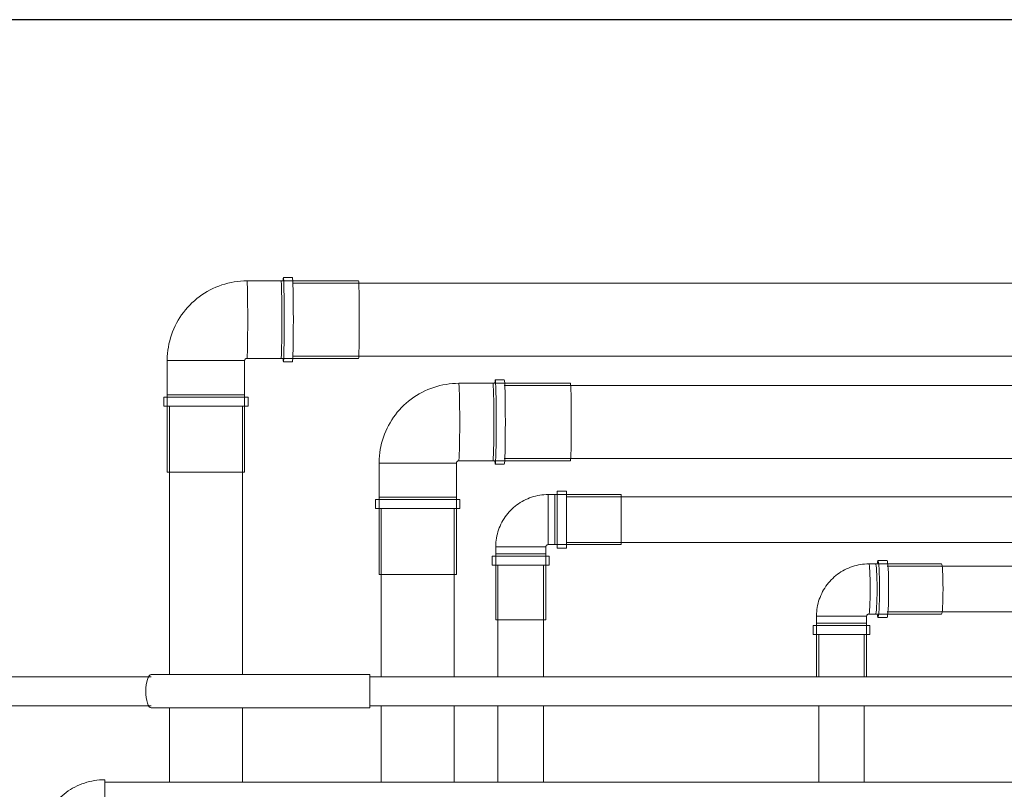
# Model space of a CAD drawing. Header units: millimetres. Extents: x -20716 to -17420, y -600 to 2500.
# Tile 11 of 14: x -20444 to -20012, y 2162 to 2500. Entities that reach past the tile are written whole.
import ezdxf

# ---------------------------------------------------------------- set-up
doc = ezdxf.new("R2010")
doc.units = ezdxf.units.MM
doc.layers.add('A-WALL', color=113, linetype='Continuous', lineweight=25)
doc.layers.add('P-PIPE', color=3, linetype='Continuous', lineweight=18)

# ---------------------------------------------------------------- blocks, each defined once
blk = doc.blocks.new('COMAP - SKINPRESS ppsu - Coude_45_90_9041W_9090W - Coude_45_90_9041W_9090W-1089130-Coupe vue face')
at = {"layer": 'P-PIPE', "color": 1}
for p, q in [((-20209.54, 2291.5), (-20212.54, 2291.5)), ((-20212.54, 2291.5), (-20212.54, 2280.5)), ((-20212.54, 2269.5), (-20212.54, 2291.5)), ((-20180.54, 2291.5), (-20209.54, 2291.5)), ((-20209.54, 2291.5), (-20209.54, 2269.5)), ((-20209.54, 2280.5), (-20209.54, 2291.5)), ((-20204.54, 2293), (-20208.54, 2293)), ((-20208.54, 2293), (-20208.54, 2268)), ((-20204.54, 2268), (-20204.54, 2293)), ((-20180.54, 2269.5), (-20180.54, 2291.5)), ((-20212.54, 2280.5), (-20212.54, 2269.5)), ((-20209.54, 2269.5), (-20209.54, 2280.5)), ((-20212.54, 2269.5), (-20209.54, 2269.5)), ((-20209.54, 2269.5), (-20180.54, 2269.5)), ((-20235.54, 2268.5), (-20235.54, 2265.5)), ((-20213.54, 2268.5), (-20235.54, 2268.5)), ((-20235.54, 2268.5), (-20213.54, 2268.5)), ((-20235.54, 2265.5), (-20235.54, 2236.5)), ((-20213.54, 2265.5), (-20235.54, 2265.5)), ((-20235.54, 2265.5), (-20213.54, 2265.5)), ((-20213.54, 2265.5), (-20213.54, 2268.5)), ((-20213.54, 2236.5), (-20213.54, 2265.5)), ((-20208.54, 2268), (-20204.54, 2268)), ((-20237.04, 2264.5), (-20237.04, 2260.5)), ((-20212.04, 2264.5), (-20237.04, 2264.5)), ((-20237.04, 2260.5), (-20212.04, 2260.5)), ((-20212.04, 2260.5), (-20212.04, 2264.5)), ((-20235.54, 2236.5), (-20213.54, 2236.5))]:
    blk.add_line(p, q, dxfattribs=at)
at = {"layer": 'P-PIPE', "color": 1, "flags": 128}
for points in [[(-20212.54, 2291.5), (-20213.46, 2291.48), (-20214.38, 2291.43), (-20215.29, 2291.33), (-20216.2, 2291.2), (-20217.11, 2291.04), (-20218.01, 2290.84), (-20218.89, 2290.6), (-20219.77, 2290.33), (-20220.64, 2290.02), (-20221.49, 2289.68), (-20222.33, 2289.31), (-20223.16, 2288.9), (-20223.97, 2288.46), (-20224.76, 2287.99), (-20225.52, 2287.48), (-20226.27, 2286.95), (-20227, 2286.38), (-20227.7, 2285.79), (-20228.38, 2285.17), (-20229.04, 2284.52), (-20229.66, 2283.85), (-20230.26, 2283.15), (-20230.84, 2282.43), (-20231.38, 2281.69), (-20231.89, 2280.93), (-20232.37, 2280.14), (-20232.82, 2279.34), (-20233.24, 2278.52), (-20233.62, 2277.68), (-20233.97, 2276.83), (-20234.29, 2275.97), (-20234.57, 2275.09), (-20234.82, 2274.21), (-20235.03, 2273.31), (-20235.2, 2272.41), (-20235.34, 2271.5), (-20235.44, 2270.58), (-20235.51, 2269.67), (-20235.54, 2268.75), (-20235.54, 2268.5)], [(-20213.54, 2268.5), (-20213.54, 2268.54), (-20213.53, 2268.58), (-20213.53, 2268.62), (-20213.53, 2268.66), (-20213.52, 2268.7), (-20213.51, 2268.74), (-20213.5, 2268.77), (-20213.49, 2268.81), (-20213.47, 2268.85), (-20213.46, 2268.89), (-20213.44, 2268.92), (-20213.42, 2268.96), (-20213.41, 2269), (-20213.39, 2269.03), (-20213.36, 2269.06), (-20213.34, 2269.1), (-20213.32, 2269.13), (-20213.29, 2269.16), (-20213.26, 2269.19), (-20213.23, 2269.22), (-20213.21, 2269.24), (-20213.18, 2269.27), (-20213.14, 2269.29), (-20213.11, 2269.32), (-20213.08, 2269.34), (-20213.04, 2269.36), (-20213.01, 2269.38), (-20212.97, 2269.4), (-20212.94, 2269.42), (-20212.9, 2269.43), (-20212.86, 2269.44), (-20212.82, 2269.46), (-20212.79, 2269.47), (-20212.75, 2269.48), (-20212.71, 2269.48), (-20212.67, 2269.49), (-20212.63, 2269.49), (-20212.59, 2269.5), (-20212.55, 2269.5), (-20212.54, 2269.5)]]:
    blk.add_lwpolyline(points, dxfattribs=at)
blk = doc.blocks.new('COMAP - SKINPRESS ppsu - Coude_45_90_9041W_9090W - Coude_45_90_9041W_9090W-V3-Coupe vue face')
at = {"layer": 'P-PIPE', "color": 5}
for p, q in [((-20068.77, 2261.04), (-20071.77, 2261.04)), ((-20039.82, 2261.04), (-20068.77, 2261.04)), ((-20063.78, 2262.54), (-20067.77, 2262.54)), ((-20071.77, 2239.04), (-20068.77, 2239.04)), ((-20068.77, 2239.04), (-20039.82, 2239.04)), ((-20094.75, 2238.04), (-20094.75, 2235.04)), ((-20094.73, 2238.04), (-20094.75, 2238.04)), ((-20094.75, 2238.04), (-20094.73, 2238.04)), ((-20094.75, 2235.04), (-20094.75, 2211.49)), ((-20094.73, 2235.04), (-20094.75, 2235.04)), ((-20094.75, 2235.04), (-20094.73, 2235.04)), ((-20072.75, 2238.04), (-20094.73, 2238.04)), ((-20094.73, 2238.04), (-20072.75, 2238.04)), ((-20072.75, 2235.04), (-20094.73, 2235.04)), ((-20094.73, 2235.04), (-20072.75, 2235.04)), ((-20072.75, 2235.04), (-20072.75, 2238.04)), ((-20072.75, 2211.49), (-20072.75, 2235.04)), ((-20067.77, 2237.54), (-20063.78, 2237.54)), ((-20096.25, 2234.04), (-20096.25, 2230.04)), ((-20096.23, 2234.04), (-20096.25, 2234.04)), ((-20071.25, 2234.04), (-20096.23, 2234.04)), ((-20071.25, 2230.04), (-20071.25, 2234.04)), ((-20096.25, 2230.04), (-20096.23, 2230.04)), ((-20096.23, 2230.04), (-20071.25, 2230.04))]:
    blk.add_line(p, q, dxfattribs=at)
at = {"layer": 'P-PIPE', "color": 5, "flags": 128}
for points in [[(-20071.77, 2261.04), (-20072.69, 2261.02), (-20073.61, 2260.97), (-20074.52, 2260.88), (-20075.43, 2260.75), (-20076.34, 2260.58), (-20077.23, 2260.38), (-20078.12, 2260.14), (-20079, 2259.87), (-20079.87, 2259.57), (-20080.72, 2259.22), (-20081.56, 2258.85), (-20082.39, 2258.44), (-20083.19, 2258), (-20083.98, 2257.52), (-20084.75, 2257.02), (-20085.5, 2256.49), (-20086.22, 2255.92), (-20086.93, 2255.33), (-20087.61, 2254.71), (-20088.26, 2254.06), (-20088.89, 2253.39), (-20089.49, 2252.69), (-20090.06, 2251.97), (-20090.6, 2251.23), (-20091.11, 2250.46), (-20091.59, 2249.68), (-20092.04, 2248.88), (-20092.46, 2248.06), (-20092.84, 2247.22), (-20093.19, 2246.37), (-20093.5, 2245.51), (-20093.79, 2244.63), (-20094.03, 2243.75), (-20094.24, 2242.85), (-20094.41, 2241.95), (-20094.55, 2241.04), (-20094.65, 2240.13), (-20094.72, 2239.21), (-20094.75, 2238.29), (-20094.75, 2238.04)], [(-20072.75, 2238.04), (-20072.75, 2238.08), (-20072.75, 2238.12), (-20072.74, 2238.16), (-20072.74, 2238.2), (-20072.73, 2238.24), (-20072.72, 2238.28), (-20072.71, 2238.32), (-20072.7, 2238.36), (-20072.68, 2238.4), (-20072.67, 2238.44), (-20072.65, 2238.47), (-20072.63, 2238.51), (-20072.62, 2238.55), (-20072.59, 2238.58), (-20072.57, 2238.61), (-20072.55, 2238.65), (-20072.53, 2238.68), (-20072.5, 2238.71), (-20072.47, 2238.74), (-20072.45, 2238.77), (-20072.42, 2238.79), (-20072.39, 2238.82), (-20072.36, 2238.84), (-20072.32, 2238.87), (-20072.29, 2238.89), (-20072.26, 2238.91), (-20072.22, 2238.93), (-20072.19, 2238.94), (-20072.15, 2238.96), (-20072.12, 2238.98), (-20072.08, 2238.99), (-20072.04, 2239), (-20072.01, 2239.01), (-20071.97, 2239.02), (-20071.93, 2239.03), (-20071.89, 2239.03), (-20071.86, 2239.04), (-20071.82, 2239.04), (-20071.78, 2239.04), (-20071.77, 2239.04)]]:
    blk.add_lwpolyline(points, dxfattribs=at)
at = {"layer": 'P-PIPE', "color": 5}
for centre, major_axis, start_param, end_param in [((-20071.77, 2250.04), (0, 11), 4.712389, 6.283185), ((-20071.77, 2250.04), (0, 11), 3.141593, 6.283185), ((-20068.77, 2250.04), (0, 11), 3.141593, 6.283185), ((-20068.77, 2250.04), (0, 11), 4.712389, 6.283185), ((-20067.77, 2250.04), (0, 12.5), 0, 0.486977), ((-20067.77, 2250.04), (0, 12.5), 3.141593, 6.283185), ((-20063.78, 2250.04), (0, 12.5), 3.141593, 6.283185), ((-20039.82, 2250.04), (0, 11), 3.141593, 6.283185), ((-20071.77, 2250.04), (0, 11), 3.141593, 4.712389), ((-20068.77, 2250.04), (0, 11), 3.141593, 4.712389), ((-20067.77, 2250.04), (0, 12.5), 2.654616, 3.141593)]:
    blk.add_ellipse(centre, major_axis=major_axis, ratio=0.055897, start_param=start_param, end_param=end_param, dxfattribs=at)
blk = doc.blocks.new('COMAP - SKINPRESS ppsu - Coude_45_90_9041W_9090W - Coude_45_90_9041W_9090W-1089505-Coupe vue face')
at = {"layer": 'P-PIPE', "color": 1}
for p, q in [((-20324.76, 2386.8), (-20328.76, 2386.8)), ((-20329.76, 2385.3), (-20344.75, 2385.3)), ((-20295.76, 2385.3), (-20329.76, 2385.3)), ((-20344.75, 2351.3), (-20329.76, 2351.3)), ((-20329.76, 2351.3), (-20295.76, 2351.3)), ((-20379.75, 2350.3), (-20379.75, 2335.3)), ((-20345.75, 2350.3), (-20379.74, 2350.3)), ((-20379.74, 2350.3), (-20345.75, 2350.3)), ((-20345.75, 2335.3), (-20345.75, 2350.3)), ((-20328.76, 2349.8), (-20324.76, 2349.8)), ((-20381.25, 2334.3), (-20381.25, 2330.3)), ((-20344.25, 2334.3), (-20381.24, 2334.3)), ((-20379.75, 2335.3), (-20379.75, 2301.3)), ((-20379.74, 2335.3), (-20379.75, 2335.3)), ((-20379.75, 2335.3), (-20379.74, 2335.3)), ((-20345.75, 2335.3), (-20379.74, 2335.3)), ((-20379.74, 2335.3), (-20345.75, 2335.3)), ((-20345.75, 2301.3), (-20345.75, 2335.3)), ((-20344.25, 2330.3), (-20344.25, 2334.3)), ((-20381.24, 2330.3), (-20344.25, 2330.3)), ((-20379.75, 2301.3), (-20379.74, 2301.3)), ((-20379.74, 2301.3), (-20345.75, 2301.3))]:
    blk.add_line(p, q, dxfattribs=at)
at = {"layer": 'P-PIPE', "color": 1, "flags": 128}
for points in [[(-20344.75, 2385.3), (-20346.15, 2385.27), (-20347.55, 2385.19), (-20348.94, 2385.05), (-20350.33, 2384.85), (-20351.71, 2384.6), (-20353.07, 2384.3), (-20354.42, 2383.94), (-20355.76, 2383.52), (-20357.08, 2383.06), (-20358.38, 2382.54), (-20359.66, 2381.97), (-20360.91, 2381.34), (-20362.14, 2380.67), (-20363.34, 2379.95), (-20364.51, 2379.19), (-20365.65, 2378.37), (-20366.76, 2377.51), (-20367.83, 2376.61), (-20368.86, 2375.67), (-20369.86, 2374.68), (-20370.81, 2373.66), (-20371.73, 2372.6), (-20372.6, 2371.5), (-20373.42, 2370.37), (-20374.2, 2369.21), (-20374.93, 2368.02), (-20375.62, 2366.8), (-20376.25, 2365.55), (-20376.84, 2364.28), (-20377.37, 2362.98), (-20377.85, 2361.67), (-20378.28, 2360.33), (-20378.65, 2358.99), (-20378.97, 2357.62), (-20379.24, 2356.25), (-20379.45, 2354.86), (-20379.6, 2353.47), (-20379.7, 2352.08), (-20379.75, 2350.68), (-20379.75, 2350.3)], [(-20345.75, 2350.3), (-20345.75, 2350.34), (-20345.75, 2350.38), (-20345.74, 2350.42), (-20345.74, 2350.46), (-20345.73, 2350.5), (-20345.72, 2350.54), (-20345.71, 2350.58), (-20345.7, 2350.62), (-20345.68, 2350.65), (-20345.67, 2350.69), (-20345.65, 2350.73), (-20345.64, 2350.76), (-20345.62, 2350.8), (-20345.6, 2350.83), (-20345.57, 2350.87), (-20345.55, 2350.9), (-20345.53, 2350.93), (-20345.5, 2350.96), (-20345.47, 2350.99), (-20345.45, 2351.02), (-20345.42, 2351.05), (-20345.39, 2351.07), (-20345.35, 2351.1), (-20345.32, 2351.12), (-20345.29, 2351.14), (-20345.26, 2351.16), (-20345.22, 2351.18), (-20345.19, 2351.2), (-20345.15, 2351.22), (-20345.11, 2351.23), (-20345.07, 2351.25), (-20345.04, 2351.26), (-20345, 2351.27), (-20344.96, 2351.28), (-20344.92, 2351.29), (-20344.88, 2351.29), (-20344.84, 2351.3), (-20344.8, 2351.3), (-20344.76, 2351.3), (-20344.75, 2351.3)]]:
    blk.add_lwpolyline(points, dxfattribs=at)
at = {"layer": 'P-PIPE', "color": 1}
for centre, major_axis, start_param, end_param in [((-20328.76, 2368.3), (0, 18.5), 0, 0.384986), ((-20328.76, 2368.3), (0, 18.5), 3.141593, 6.283185), ((-20324.76, 2368.3), (0, 18.5), 3.141593, 6.283185), ((-20344.75, 2368.3), (0, 17), 4.712389, 6.283185), ((-20344.75, 2368.3), (0, 17), 3.141593, 6.283185), ((-20329.76, 2368.3), (0, 17), 3.141593, 6.283185), ((-20329.76, 2368.3), (0, 17), 4.712389, 6.283185), ((-20295.76, 2368.3), (0, 17), 3.141593, 6.283185), ((-20344.75, 2368.3), (0, 17), 3.141593, 4.712389), ((-20329.76, 2368.3), (0, 17), 3.141593, 4.712389), ((-20328.76, 2368.3), (0, 18.5), 2.756607, 3.141593)]:
    blk.add_ellipse(centre, major_axis=major_axis, ratio=0.020852, start_param=start_param, end_param=end_param, dxfattribs=at)
blk = doc.blocks.new('COMAP - SKINPRESS ppsu - Coude_45_90_9041W_9090W - Coude_45_90_9041W_9090W-V7-Coupe vue face')
at = {"layer": 'P-PIPE', "color": 5}
for p, q in [((-20236.76, 2340.34), (-20251.75, 2340.34)), ((-20202.77, 2340.34), (-20236.76, 2340.34)), ((-20231.76, 2341.84), (-20235.76, 2341.84)), ((-20286.75, 2305.34), (-20286.75, 2290.34)), ((-20252.75, 2305.34), (-20286.74, 2305.34)), ((-20286.74, 2305.34), (-20252.75, 2305.34)), ((-20252.75, 2290.34), (-20252.75, 2305.34)), ((-20251.75, 2306.34), (-20236.76, 2306.34)), ((-20236.76, 2306.34), (-20202.77, 2306.34)), ((-20235.76, 2304.84), (-20231.76, 2304.84)), ((-20288.25, 2289.34), (-20288.25, 2285.34)), ((-20251.25, 2289.34), (-20288.24, 2289.34)), ((-20286.75, 2290.34), (-20286.75, 2256.34)), ((-20286.74, 2290.34), (-20286.75, 2290.34)), ((-20286.75, 2290.34), (-20286.74, 2290.34)), ((-20252.75, 2290.34), (-20286.74, 2290.34)), ((-20286.74, 2290.34), (-20252.75, 2290.34)), ((-20252.75, 2256.34), (-20252.75, 2290.34)), ((-20251.25, 2285.34), (-20251.25, 2289.34)), ((-20288.24, 2285.34), (-20251.25, 2285.34)), ((-20286.75, 2256.34), (-20286.74, 2256.34)), ((-20286.74, 2256.34), (-20252.75, 2256.34))]:
    blk.add_line(p, q, dxfattribs=at)
at = {"layer": 'P-PIPE', "color": 5, "flags": 128}
for points in [[(-20251.75, 2340.34), (-20253.15, 2340.31), (-20254.55, 2340.23), (-20255.94, 2340.09), (-20257.33, 2339.89), (-20258.71, 2339.64), (-20260.07, 2339.33), (-20261.43, 2338.97), (-20262.76, 2338.56), (-20264.08, 2338.09), (-20265.38, 2337.57), (-20266.66, 2337), (-20267.92, 2336.38), (-20269.14, 2335.71), (-20270.34, 2334.99), (-20271.52, 2334.22), (-20272.65, 2333.41), (-20273.76, 2332.55), (-20274.83, 2331.65), (-20275.86, 2330.71), (-20276.86, 2329.72), (-20277.81, 2328.7), (-20278.73, 2327.64), (-20279.6, 2326.54), (-20280.42, 2325.41), (-20281.2, 2324.25), (-20281.93, 2323.05), (-20282.62, 2321.83), (-20283.25, 2320.59), (-20283.84, 2319.31), (-20284.37, 2318.02), (-20284.85, 2316.7), (-20285.28, 2315.37), (-20285.65, 2314.02), (-20285.97, 2312.66), (-20286.24, 2311.29), (-20286.45, 2309.9), (-20286.6, 2308.51), (-20286.7, 2307.11), (-20286.75, 2305.72), (-20286.75, 2305.34)], [(-20252.75, 2305.34), (-20252.75, 2305.38), (-20252.75, 2305.42), (-20252.74, 2305.46), (-20252.74, 2305.5), (-20252.73, 2305.54), (-20252.72, 2305.58), (-20252.71, 2305.62), (-20252.7, 2305.65), (-20252.68, 2305.69), (-20252.67, 2305.73), (-20252.65, 2305.77), (-20252.64, 2305.8), (-20252.62, 2305.84), (-20252.6, 2305.87), (-20252.57, 2305.9), (-20252.55, 2305.94), (-20252.53, 2305.97), (-20252.5, 2306), (-20252.47, 2306.03), (-20252.45, 2306.06), (-20252.42, 2306.08), (-20252.39, 2306.11), (-20252.35, 2306.13), (-20252.32, 2306.16), (-20252.29, 2306.18), (-20252.26, 2306.2), (-20252.22, 2306.22), (-20252.19, 2306.24), (-20252.15, 2306.26), (-20252.11, 2306.27), (-20252.08, 2306.28), (-20252.04, 2306.3), (-20252, 2306.31), (-20251.96, 2306.32), (-20251.92, 2306.32), (-20251.88, 2306.33), (-20251.84, 2306.33), (-20251.8, 2306.34), (-20251.76, 2306.34), (-20251.75, 2306.34)]]:
    blk.add_lwpolyline(points, dxfattribs=at)
at = {"layer": 'P-PIPE', "color": 5}
for centre, major_axis, start_param, end_param in [((-20251.75, 2323.34), (0, 17), 4.712389, 6.283185), ((-20251.75, 2323.34), (0, 17), 3.141593, 6.283185), ((-20236.76, 2323.34), (0, 17), 3.141593, 6.283185), ((-20236.76, 2323.34), (0, 17), 4.712389, 6.283185), ((-20235.76, 2323.34), (0, 18.5), 0, 0.384986), ((-20235.76, 2323.34), (0, 18.5), 3.141593, 6.283185), ((-20231.76, 2323.34), (0, 18.5), 3.141593, 6.283185), ((-20202.77, 2323.34), (0, 17), 3.141593, 6.283185), ((-20251.75, 2323.34), (0, 17), 3.141593, 4.712389), ((-20236.76, 2323.34), (0, 17), 3.141593, 4.712389), ((-20235.76, 2323.34), (0, 18.5), 2.756607, 3.141593)]:
    blk.add_ellipse(centre, major_axis=major_axis, ratio=0.024206, start_param=start_param, end_param=end_param, dxfattribs=at)
blk = doc.blocks.new('Coude - tube frigo - Standard-V8-Coupe vue face')
at = {"layer": 'P-PIPE'}
blk.add_line((-20407.19, 2157.89), (-20407.19, 2166.29), dxfattribs=at)
at = {"layer": 'P-PIPE', "flags": 128}
for points in [[(-20407.19, 2166.29), (-20408.32, 2166.27), (-20409.45, 2166.2), (-20410.58, 2166.09), (-20411.7, 2165.93), (-20412.81, 2165.72), (-20413.92, 2165.48), (-20415.01, 2165.19), (-20416.09, 2164.85), (-20417.16, 2164.47), (-20418.21, 2164.05), (-20419.24, 2163.59), (-20420.26, 2163.09), (-20421.25, 2162.55), (-20422.22, 2161.97), (-20423.17, 2161.35), (-20424.09, 2160.69), (-20424.98, 2159.99), (-20425.85, 2159.26), (-20426.69, 2158.5), (-20427.49, 2157.71), (-20428.26, 2156.88), (-20429, 2156.02), (-20429.7, 2155.13), (-20430.37, 2154.22), (-20431, 2153.28), (-20431.6, 2152.31), (-20432.15, 2151.33), (-20432.66, 2150.32), (-20433.13, 2149.29), (-20433.57, 2148.24), (-20433.96, 2147.18), (-20434.3, 2146.1), (-20434.6, 2145.01), (-20434.86, 2143.91), (-20435.08, 2142.8), (-20435.25, 2141.68), (-20435.37, 2140.55), (-20435.45, 2139.43), (-20435.49, 2138.29), (-20435.49, 2137.99)], [(-20427.09, 2137.99), (-20427.07, 2138.78), (-20427.03, 2139.58), (-20426.95, 2140.37), (-20426.84, 2141.16), (-20426.69, 2141.94), (-20426.52, 2142.72), (-20426.31, 2143.49), (-20426.08, 2144.25), (-20425.81, 2145), (-20425.52, 2145.74), (-20425.19, 2146.46), (-20424.84, 2147.18), (-20424.46, 2147.88), (-20424.05, 2148.56), (-20423.61, 2149.22), (-20423.15, 2149.87), (-20422.66, 2150.5), (-20422.15, 2151.11), (-20421.61, 2151.7), (-20421.05, 2152.26), (-20420.47, 2152.81), (-20419.87, 2153.33), (-20419.25, 2153.82), (-20418.6, 2154.29), (-20417.94, 2154.73), (-20417.26, 2155.15), (-20416.57, 2155.54), (-20415.86, 2155.9), (-20415.14, 2156.23), (-20414.4, 2156.54), (-20413.65, 2156.81), (-20412.9, 2157.05), (-20412.13, 2157.27), (-20411.35, 2157.45), (-20410.57, 2157.6), (-20409.78, 2157.72), (-20408.99, 2157.81), (-20408.2, 2157.86), (-20407.4, 2157.89), (-20407.19, 2157.89)]]:
    blk.add_lwpolyline(points, dxfattribs=at)
blk = doc.blocks.new('Coude - tube frigo - Standard-1219436-Coupe vue face')
at = {"layer": 'P-PIPE'}
for p, q in [((-20290.83, 2205.14), (-20290.83, 2212.49)), ((-20290.83, 2197.79), (-20290.83, 2205.14))]:
    blk.add_line(p, q, dxfattribs=at)
at = {"layer": 'P-PIPE', "flags": 128}
for points in [[(-20290.83, 2212.49), (-20302.61, 2212.49), (-20314.37, 2212.49), (-20326.1, 2212.49), (-20337.76, 2212.49), (-20349.36, 2212.49), (-20360.86, 2212.49), (-20372.24, 2212.49), (-20383.5, 2212.49), (-20386.74, 2212.49)], [(-20386.74, 2197.79), (-20375.53, 2197.79), (-20364.17, 2197.79), (-20352.71, 2197.79), (-20341.14, 2197.79), (-20329.49, 2197.79), (-20317.78, 2197.79), (-20306.03, 2197.79), (-20294.25, 2197.79), (-20290.83, 2197.79)]]:
    blk.add_lwpolyline(points, dxfattribs=at)
at = {"layer": 'P-PIPE'}
for start_param, end_param in [(0, 1.570796), (1.570796, 3.141593)]:
    blk.add_ellipse((-20386.74, 2205.14), major_axis=(0, 7.35), ratio=0.325568, start_param=start_param, end_param=end_param, dxfattribs=at)

msp = doc.modelspace()

# ---------------------------------------------------------------- linework, layer by layer
at = {"layer": 'A-WALL'}
msp.add_line((-17419.74, 2500), (-20716.34, 2500), dxfattribs=at)
at = {"layer": 'P-PIPE', "color": 1}
for p, q in [((-19557.73, 2384.3), (-20324.76, 2384.3)), ((-20324.76, 2352.3), (-19557.73, 2352.3)), ((-20378.75, 2330.3), (-20378.75, 2212.47)), ((-20346.75, 2212.46), (-20346.75, 2330.3)), ((-19654.54, 2290.5), (-20204.54, 2290.5)), ((-20204.54, 2270.5), (-19654.54, 2270.5)), ((-20234.54, 2260.5), (-20234.54, 2211.49)), ((-20214.54, 2211.49), (-20214.54, 2260.5)), ((-20378.75, 2197.81), (-20378.75, 2165.28)), ((-20346.75, 2165.28), (-20346.75, 2197.82)), ((-20234.54, 2198.79), (-20234.54, 2165.29)), ((-20214.54, 2165.29), (-20214.54, 2198.79))]:
    msp.add_line(p, q, dxfattribs=at)
at = {"layer": 'P-PIPE', "color": 5}
for p, q in [((-19616.23, 2339.34), (-20231.76, 2339.34)), ((-20231.76, 2307.34), (-19616.23, 2307.34)), ((-20285.75, 2285.34), (-20285.75, 2211.49)), ((-20253.75, 2211.47), (-20253.75, 2285.34)), ((-19703.72, 2260.04), (-20063.78, 2260.04)), ((-20063.78, 2240.04), (-19703.72, 2240.04)), ((-20093.75, 2230.04), (-20093.75, 2211.49)), ((-20073.75, 2211.49), (-20073.75, 2230.04)), ((-20285.75, 2198.79), (-20285.75, 2165.29)), ((-20253.75, 2165.29), (-20253.75, 2198.79)), ((-20093.75, 2198.79), (-20093.75, 2165.29)), ((-20073.75, 2165.29), (-20073.75, 2198.79))]:
    msp.add_line(p, q, dxfattribs=at)
at = {"layer": 'P-PIPE'}
for p, q in [((-20386.74, 2211.49), (-20484.15, 2211.49)), ((-19878.09, 2211.49), (-20290.83, 2211.49)), ((-20484.15, 2198.79), (-20386.74, 2198.79)), ((-20290.83, 2198.79), (-19878.09, 2198.79)), ((-19887.26, 2165.29), (-20407.19, 2165.29))]:
    msp.add_line(p, q, dxfattribs=at)

# ---------------------------------------------------------------- block references
at = {"layer": 'P-PIPE', "color": 1}
for name in ['COMAP - SKINPRESS ppsu - Coude_45_90_9041W_9090W - Coude_45_90_9041W_9090W-1089505-Coupe vue face', 'COMAP - SKINPRESS ppsu - Coude_45_90_9041W_9090W - Coude_45_90_9041W_9090W-1089130-Coupe vue face']:
    msp.add_blockref(name, (0, 0), dxfattribs=at)
at = {"layer": 'P-PIPE', "color": 5}
for name in ['COMAP - SKINPRESS ppsu - Coude_45_90_9041W_9090W - Coude_45_90_9041W_9090W-V7-Coupe vue face', 'COMAP - SKINPRESS ppsu - Coude_45_90_9041W_9090W - Coude_45_90_9041W_9090W-V3-Coupe vue face']:
    msp.add_blockref(name, (0, 0), dxfattribs=at)
at = {"layer": 'P-PIPE'}
for name in ['Coude - tube frigo - Standard-1219436-Coupe vue face', 'Coude - tube frigo - Standard-V8-Coupe vue face']:
    msp.add_blockref(name, (0, 0), dxfattribs=at)

doc.saveas('drawing.dxf')
